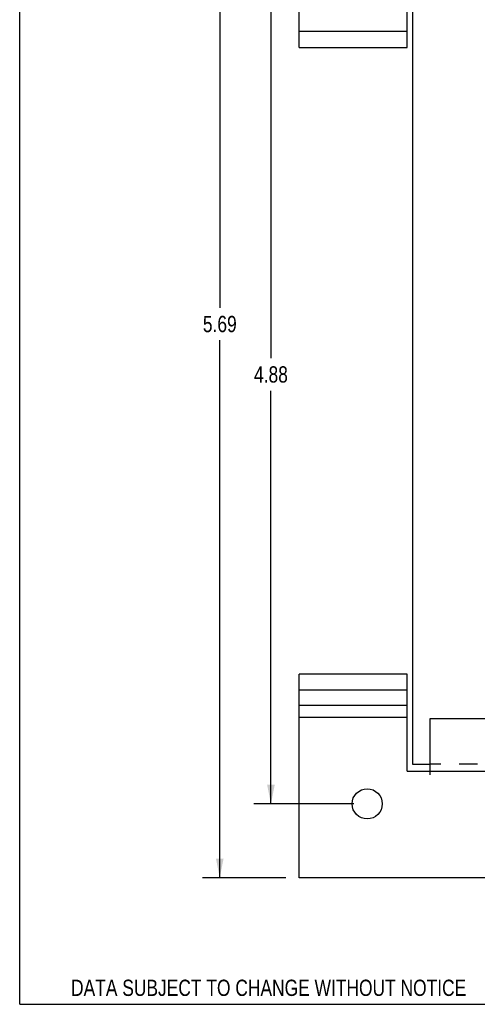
# Model space of a CAD drawing. Header units: inches. Extents: x 0 to 11.6, y 0 to 8.9.
# Tile 1 of 7: x 0 to 2.5, y 0 to 5.4. Entities that reach past the tile are written whole.
import ezdxf

# ---------------------------------------------------------------- set-up
doc = ezdxf.new("R2010")
doc.units = ezdxf.units.IN
doc.header["$LTSCALE"] = 0.636842
doc.header["$MEASUREMENT"] = 0
doc.linetypes.add('HIDDEN', pattern=[0.2, 0.1, -0.1])
doc.layers.get('0').update_dxf_attribs({"linetype": 'CONTINUOUS'})
for name, color, linetype in [('02___PRT_ALL_AXES', 7, 'CONTINUOUS'), ('DEFAULT_2', 8, 'HIDDEN'), ('DIMENSIONS', 7, 'CONTINUOUS')]:
    doc.layers.add(name, color=color, linetype=linetype)
doc.styles.get("Standard").update_dxf_attribs({"font": 'txt', "width": 0.8})
doc.dimstyles.new('DIMSTYLE_1', dxfattribs={"dimtxt": 0.089474, "dimasz": 0.105263, "dimexe": 0.09, "dimexo": 0.07, "dimgap": 0.0425, "dimtad": 0, "dimtih": 1, "dimtoh": 1, "dimzin": 4, "dimdsep": 46, "dimtxsty": 'Standard', "dimblk": '_FILLED', "dimblk1": '_FILLED', "dimblk2": '_FILLED', "dimcen": 0.09, "dimazin": 1, "dimtfac": 1, "dimtdec": 3, "dimtofl": 0, "dimtmove": 0, "dimatfit": 3, "dimldrblk": '_FILLED', "dimfxl": 0, "dimtolj": 1, "dimtzin": 4, "dimarcsym": 0})

# ---------------------------------------------------------------- blocks, each defined once
blk = doc.blocks.new('_FILLED')
at = {"color": 0, "linetype": 'ByBlock'}
blk.add_solid([(0, 0), (-1, 0.2), (-1, -0.2)], dxfattribs=at)
blk = doc.blocks.new('*D3')
at = {"layer": 'DIMENSIONS', "color": 2, "linetype": 'Continuous'}
for p, q in [((1.464, 6.3836), (1.0066, 6.3836)), ((1.1013, 6.3836), (1.1013, 3.8314)), ((1.1013, 0.6966), (1.1013, 3.6524)), ((1.464, 0.6966), (1.0066, 0.6966))]:
    blk.add_line(p, q, dxfattribs=at)
at = {"layer": 'DIMENSIONS', "color": 2, "linetype": 'Continuous', "xscale": 0.1052631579, "yscale": 0.1052631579, "zscale": 0.1052631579}
for p, rotation in [((1.1013, 6.3836), 90), ((1.1013, 0.6966), 270)]:
    blk.add_blockref('_FILLED', p, dxfattribs=dict(at, rotation=rotation))
at = {"layer": 'DIMENSIONS', "color": 2, "linetype": 'Continuous', "insert": (1.1013, 3.7867), "char_height": 0.08947, "width": 0.286316, "attachment_point": 2, "line_spacing_factor": 0.9}
blk.add_mtext('5.69', dxfattribs=at)
blk = doc.blocks.new('*D4')
at = {"layer": 'DIMENSIONS', "color": 2, "linetype": 'Continuous'}
for p, q in [((1.839, 5.9776), (1.2882, 5.9776)), ((1.3829, 5.9776), (1.3829, 3.5541)), ((1.3829, 1.1026), (1.3829, 3.3751)), ((1.839, 1.1026), (1.2882, 1.1026))]:
    blk.add_line(p, q, dxfattribs=at)
at = {"layer": 'DIMENSIONS', "color": 2, "linetype": 'Continuous', "xscale": 0.1052631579, "yscale": 0.1052631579, "zscale": 0.1052631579}
for p, rotation in [((1.3829, 5.9776), 90), ((1.3829, 1.1026), 270)]:
    blk.add_blockref('_FILLED', p, dxfattribs=dict(at, rotation=rotation))
at = {"layer": 'DIMENSIONS', "color": 2, "linetype": 'Continuous', "insert": (1.3829, 3.5094), "char_height": 0.08947, "width": 0.286316, "attachment_point": 2, "line_spacing_factor": 0.9}
blk.add_mtext('4.88', dxfattribs=at)

msp = doc.modelspace()

# ---------------------------------------------------------------- linework, layer by layer
at = {"color": 7, "linetype": 'Continuous'}
for p, q in [((0, 0), (0, 8.9474)), ((2.1627, 5.7716), (2.1627, 1.3216)), ((2.1627, 1.3216), (2.2567, 1.3216)), ((0, 0), (11.5789, 0))]:
    msp.add_line(p, q, dxfattribs=at)
at = {"color": 3, "linetype": 'Continuous'}
for p, q in [((1.5377, 5.2637), (1.5377, 6.3836)), ((2.1317, 5.2637), (2.1317, 6.1716)), ((2.1317, 5.3507), (1.5377, 5.3507)), ((1.5377, 5.2637), (2.1317, 5.2637)), ((1.5377, 0.6966), (1.5377, 1.8164)), ((2.1317, 1.8164), (1.5377, 1.8164)), ((2.1317, 1.2816), (2.1317, 1.8164)), ((1.5377, 1.7294), (2.1317, 1.7294)), ((1.5377, 1.6446), (2.1317, 1.6446)), ((2.1317, 1.578), (1.5377, 1.578)), ((2.2567, 1.5696), (2.2567, 1.2616)), ((8.3187, 1.5696), (2.2567, 1.5696)), ((2.1317, 1.2816), (8.4437, 1.2816)), ((9.0377, 0.6966), (1.5377, 0.6966))]:
    msp.add_line(p, q, dxfattribs=at)
at = {"layer": '02___PRT_ALL_AXES', "color": 3, "linetype": 'Continuous'}
msp.add_circle((1.9127, 1.1026), 0.083, dxfattribs=at)
at = {"layer": 'DEFAULT_2', "color": 8, "linetype": 'HIDDEN'}
msp.add_line((8.3187, 1.3216), (2.2567, 1.3216), dxfattribs=at)

# ---------------------------------------------------------------- texts
at = {"layer": 'DIMENSIONS', "color": 2, "linetype": 'Continuous', "insert": (1.3702, 0.1355), "char_height": 0.089474, "width": 2.648421, "attachment_point": 2, "line_spacing_factor": 0.9}
msp.add_mtext('DATA SUBJECT TO CHANGE WITHOUT NOTICE', dxfattribs=at)

# ---------------------------------------------------------------- dimensions: what is measured, and where the dimension line sits
at = {"layer": 'DIMENSIONS', "color": 2, "linetype": 'Continuous'}
for base, p1, p2, picture, middle in [((1.1013, 0.6966), (1.534, 6.3836), (1.534, 0.6966), '*D3', (1.1013, 3.7419)), ((1.3829210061, 1.1025541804), (1.9089986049, 5.9775541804), (1.9089986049, 1.1025541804), '*D4', (1.385157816, 3.4646173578))]:
    dim = msp.add_linear_dim(base=base, p1=p1, p2=p2, angle=270, dimstyle='DIMSTYLE_1', dxfattribs=at)
    dim.commit()
    dim.dimension.update_dxf_attribs({"geometry": picture, "text_midpoint": middle, "dimtype": 160})

doc.saveas('drawing.dxf')
